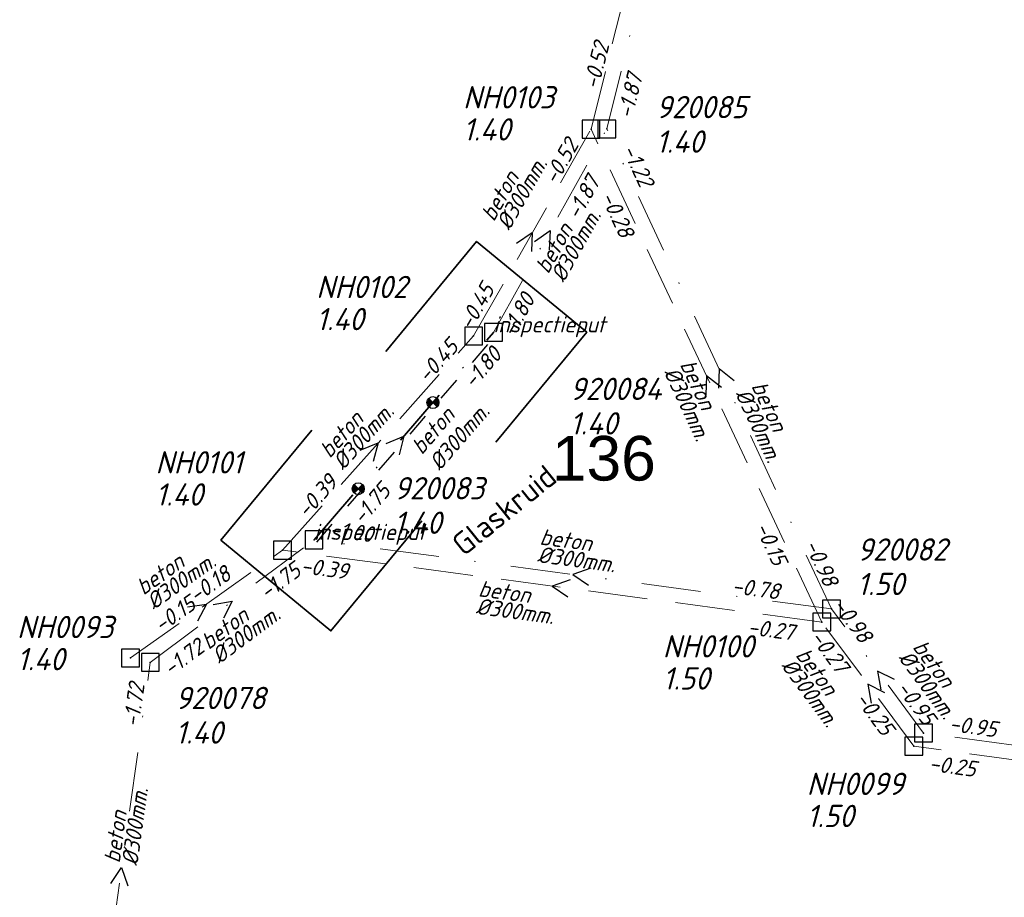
# Model space of a CAD drawing. Header units: metres. Extents: x 152202 to 157341, y 461610 to 468701.
# Tile 210 of 238: x 154554 to 154636, y 468042 to 468116. Entities that reach past the tile are written whole.
import ezdxf
from ezdxf.enums import TextEntityAlignment as Align

# ---------------------------------------------------------------- set-up
doc = ezdxf.new("R2010")
doc.units = ezdxf.units.M
doc.header["$PDMODE"] = 64
doc.header["$PDSIZE"] = 1.5
for name, pattern in [('HIDDEN', [4, 2, -2]), ('RI-HWA', [7.4, 5, -2.4]), ('RI-VWA', [11, 5, -3, 0, -3])]:
    doc.linetypes.add(name, pattern=pattern)
doc.layers.get('0').update_dxf_attribs({"linetype": 'CONTINUOUS'})
doc.layers.get('DEFPOINTS').update_dxf_attribs({"linetype": 'CONTINUOUS'})
for name, color, linetype, lineweight in [('B-OI-RI-HWA-BOB-T18', 150, 'CONTINUOUS', 18), ('B-OI-RI-HWA-MATERIAAL-T18', 150, 'CONTINUOUS', 18), ('B-OI-RI-HWA-PUTDEKSELHOOGTE-T25', 150, 'CONTINUOUS', 25), ('B-OI-RI-HWA-PUTNUMMER-T25', 150, 'CONTINUOUS', 25), ('B-OI-RI-HWA_DIAMETER-T18', 150, 'CONTINUOUS', 18), ('B-OI-RI-HWA_RIOOLPUT-S', 150, 'CONTINUOUS', 25), ('B-OI-RI-HWA_TRANSPORTLEIDING-G', 150, 'RI-HWA', 18), ('B-OI-RI-STROOMRICHTING-S', 252, 'CONTINUOUS', 25), ('B-OI-RI-VWA-BOB-T18', 34, 'CONTINUOUS', 18), ('B-OI-RI-VWA-DIAMETER-T18', 34, 'CONTINUOUS', 18), ('B-OI-RI-VWA-MATERIAAL-T18', 34, 'CONTINUOUS', 18), ('B-OI-RI-VWA_PUTDEKSELHOOGTE-T25', 34, 'CONTINUOUS', 25), ('B-OI-RI-VWA_PUTNUMMER-T25', 34, 'CONTINUOUS', 25), ('B-OI-RI-VWA_RIOOLPUT-S', 34, 'CONTINUOUS', 25), ('B-OI-RI-VWA_TRANSPORTLEIDING-G', 34, 'RI-VWA', 18), ('B-RO-OG-TOPOGRAFIE-T18', 2, 'CONTINUOUS', 18), ('N-OI-RI-STROOMRICHTING-S', 252, 'CONTINUOUS', 25), ('N-OI-RI-T50', 130, 'CONTINUOUS', 50), ('N-OI-RI-TRANSPORTLEIDING-GEEN VERIFICATIE-G', 161, 'HIDDEN', 30), ('N-OI-RI-VRIJVERVAL_HULPSTUK-S', 210, 'CONTINUOUS', 25), ('N-OI-RI-VWA-BOB-T18', 36, 'CONTINUOUS', 18), ('N-OI-RI-VWA-DIAMETER-T18', 36, 'CONTINUOUS', 18), ('N-OI-RI-VWA-MATERIAAL-T18', 36, 'CONTINUOUS', 18), ('N-OI-RI-VWA_PUTDEKSELHOOGTE-T25', 36, 'CONTINUOUS', 25), ('N-OI-RI-VWA_PUTNUMMER-T25', 36, 'CONTINUOUS', 25), ('N-OI-RI-VWA_RIOOLPUT-S', 36, 'CONTINUOUS', 25), ('N-OI-RI-VWA_TRANSPORTLEIDING-G', 36, 'RI-VWA', 35), ('N-RO-KG-GRENS_WERK-G', 7, 'XX-WERKGRENS', 35)]:
    doc.layers.add(name, color=color, linetype=linetype, lineweight=lineweight)
doc.styles.add('ARIAL', font='arial.ttf')
doc.styles.add('NLCS-ISO-M200-T18', font='NLCS-ISO.ttf', dxfattribs={"height": 360})
doc.styles.add('NLCS-ISO-M750-T18_CURSIEF', font='NLCS-ISO.ttf', dxfattribs={"oblique": 15, "height": 1.35})
doc.styles.add('NLCS-ISO-M750-T25_CURSIEF', font='NLCS-ISO.ttf', dxfattribs={"oblique": 15, "height": 1.875})
doc.linetypes.add('XX-WERKGRENS', pattern='A,0,[137,NLCS.SHX,S=0.1,R=0,X=-1.1,Y=-1.35],-6', length=6)

# ---------------------------------------------------------------- blocks, each defined once
blk = doc.blocks.new('ACMAP_ANN_TEMPLATE_vwa-diam')
at = {"style": 'NLCS-ISO-M750-T18_CURSIEF', "oblique": 15}
blk.add_attdef('vwa-diam', (0.3, -1.3), '', height=1.35, dxfattribs=at)
blk = doc.blocks.new('ACMAP_ANN_TEMPLATE_vwa-materiaal')
at = {"style": 'NLCS-ISO-M750-T18_CURSIEF', "oblique": 15}
blk.add_attdef('vwa-mat', (0.3, 0.2), '', height=1.35, dxfattribs=at)
blk = doc.blocks.new('ACMAP_ANN_TEMPLATE_vwa-nap-l')
at = {"style": 'NLCS-ISO-M750-T18_CURSIEF', "oblique": 15}
blk.add_attdef('vwa-nap-l', (3.3, 0.2), '', height=1.35, dxfattribs=at)
blk = doc.blocks.new('ACMAP_ANN_TEMPLATE_vwa-nap-r')
at = {"style": 'NLCS-ISO-M750-T18_CURSIEF', "oblique": 15}
blk.add_attdef('vwa-nap-r', (-5.6, 0.2), '', height=1.35, dxfattribs=at)
blk = doc.blocks.new('ACMAP_ANN_TEMPLATE_type knoop')
at = {"layer": 'DEFPOINTS', "style": 'NLCS-ISO-M750-T18_CURSIEF', "oblique": 15}
blk.add_attdef('type_knoop', (0, 0), '', height=1.35, dxfattribs=at)
blk = doc.blocks.new('ACMAP_ANN_TEMPLATE_vwa-puth')
at = {"style": 'NLCS-ISO-M750-T25_CURSIEF', "oblique": 15}
blk.add_attdef('vwa-puth', (-3, 5), '', height=1.875, dxfattribs=at)
blk = doc.blocks.new('ACMAP_ANN_TEMPLATE_vwa-putnr')
at = {"style": 'NLCS-ISO-M750-T25_CURSIEF', "oblique": 15}
blk.add_attdef('vaw-putnr', (-3, 7.9), '', height=1.875, dxfattribs=at)
blk = doc.blocks.new('ACMAP_ANN_TEMPLATE_hwa-diam')
at = {"style": 'NLCS-ISO-M750-T18_CURSIEF', "oblique": 15}
blk.add_attdef('hwa-diam', (-3.7, -1.3), '', height=1.35, dxfattribs=at)
blk = doc.blocks.new('ACMAP_ANN_TEMPLATE_hwa-materiaal')
at = {"style": 'NLCS-ISO-M750-T18_CURSIEF', "oblique": 15}
blk.add_attdef('hwa-mat', (-3.7, 0.2), '', height=1.35, dxfattribs=at)
blk = doc.blocks.new('ACMAP_ANN_TEMPLATE_hwa-nap-l')
at = {"style": 'NLCS-ISO-M750-T18_CURSIEF', "oblique": 15}
blk.add_attdef('hwa-nap-l', (3.3, 0.2), '', height=1.35, dxfattribs=at)
blk = doc.blocks.new('ACMAP_ANN_TEMPLATE_hwa-nap-r')
at = {"style": 'NLCS-ISO-M750-T18_CURSIEF', "oblique": 15}
blk.add_attdef('hwa-nap-r', (-5.6, 0.2), '', height=1.35, dxfattribs=at)
blk = doc.blocks.new('ACMAP_ANN_TEMPLATE_hwa-puth')
at = {"color": 0, "linetype": 'ByBlock', "style": 'NLCS-ISO-M750-T25_CURSIEF', "oblique": 15}
blk.add_attdef('hwa-puth', (-9, -6.8), '', height=1.875, dxfattribs=at)
blk = doc.blocks.new('ACMAP_ANN_TEMPLATE_hwa-putnr')
at = {"color": 0, "linetype": 'ByBlock', "style": 'NLCS-ISO-M750-T25_CURSIEF', "oblique": 15}
blk.add_attdef('hwa-putnr', (-9, -4.1), '', height=1.875, dxfattribs=at)
blk = doc.blocks.new('SRI-HULP')
h = blk.add_hatch(color=256)
h.dxf.hatch_style = 1
h.paths.add_polyline_path([(-0.71, 0.71, 0.198912), (-1, 0, 0.198912), (-0.71, -0.71), (0, 0)])
h = blk.add_hatch(color=256)
h.dxf.hatch_style = 1
h.paths.add_polyline_path([(1, 0, 0.198912), (0.71, 0.71), (0, 0), (0.71, -0.71, 0.198912)])
for p, q in [((-0.71, 0.71), (0.71, -0.71)), ((-0.71, -0.71), (0.71, 0.71))]:
    blk.add_line(p, q)
blk.add_circle((0, 0), 1)

msp = doc.modelspace()

# ---------------------------------------------------------------- linework, layer by layer
at = {"layer": 'B-OI-RI-HWA_RIOOLPUT-S', "transparency": 33554623}
for p in [(154601.67, 468106.68), (154591.8, 468089.29), (154575.73, 468071.28), (154621.07, 468065.23), (154562.95, 468062.21), (154628.81, 468054.79)]:
    msp.add_point(p, dxfattribs=at)
at = {"layer": 'B-OI-RI-HWA_TRANSPORTLEIDING-G', "transparency": 33554623}
for p, q in [((154601.67, 468106.68), (154611.36, 468145.6)), ((154591.8, 468089.29), (154601.67, 468106.68)), ((154621.07, 468065.23), (154601.67, 468106.68)), ((154575.73, 468071.28), (154591.8, 468089.29)), ((154562.95, 468062.21), (154575.73, 468071.28)), ((154621.07, 468065.23), (154575.73, 468071.28)), ((154628.81, 468054.79), (154621.07, 468065.23)), ((154682.44, 468047.56), (154628.81, 468054.79))]:
    msp.add_line(p, q, dxfattribs=at)
at = {"layer": 'B-OI-RI-STROOMRICHTING-S', "transparency": 33554623}
for points in [[(154596.91, 468097.24), (154598.23, 468098.15), (154598.16, 468096.54)], [(154595.4, 468097.09), (154596.73, 468097.98), (154596.65, 468096.38)], [(154613.71, 468085.52), (154612.45, 468086.52), (154612.4, 468084.91)], [(154612.63, 468084.96), (154611.37, 468085.95), (154611.33, 468084.35)], [(154582.27, 468079.69), (154583.77, 468080.29), (154583.34, 468078.73)], [(154601.66, 468069.76), (154600.14, 468069.23), (154601.47, 468068.33)], [(154599.92, 468068.78), (154598.4, 468068.26), (154599.73, 468067.35)], [(154567.75, 468066.5), (154569.34, 468066.74), (154568.58, 468065.32)], [(154569.91, 468066.7), (154571.49, 468066.99), (154570.77, 468065.55)], [(154627.19, 468060.39), (154625.76, 468061.11), (154626.03, 468059.53)], [(154626.38, 468059.28), (154624.94, 468060.01), (154625.22, 468058.42)], [(154561.28, 468043.26), (154562.2, 468044.59), (154562.71, 468043.06)]]:
    msp.add_lwpolyline(points, dxfattribs=at)
at = {"layer": 'B-OI-RI-VWA_RIOOLPUT-S', "transparency": 33554623}
for p in [(154603, 468106.7), (154593.47, 468089.59), (154578.38, 468072.14), (154621.89, 468066.33), (154564.61, 468061.84), (154629.62, 468055.9)]:
    msp.add_point(p, dxfattribs=at)
at = {"layer": 'B-OI-RI-VWA_TRANSPORTLEIDING-G', "transparency": 33554623}
for p, q in [((154603, 468106.7), (154612.58, 468145.65)), ((154593.47, 468089.59), (154603, 468106.7)), ((154621.89, 468066.33), (154603, 468106.7)), ((154564.61, 468061.84), (154578.38, 468072.14)), ((154621.89, 468066.33), (154578.38, 468072.14)), ((154629.62, 468055.9), (154621.89, 468066.33)), ((154559.78, 468027.33), (154564.61, 468061.84)), ((154681.23, 468048.94), (154629.62, 468055.9))]:
    msp.add_line(p, q, dxfattribs=at)
at = {"layer": 'N-OI-RI-STROOMRICHTING-S'}
msp.add_lwpolyline([(154584.44, 468080.25), (154585.92, 468080.86), (154585.53, 468079.3)], dxfattribs=at)
msp.add_lwpolyline([(154584.44, 468080.25), (154585.92, 468080.86), (154585.53, 468079.3)], dxfattribs=at)
at = {"layer": 'N-OI-RI-TRANSPORTLEIDING-GEEN VERIFICATIE-G'}
msp.add_line((154578.607, 468071.944), (154593.697, 468089.394), dxfattribs=at)
at = {"layer": 'N-OI-RI-VWA_RIOOLPUT-S'}
for p in [(154593.47, 468089.59), (154578.38, 468072.14)]:
    msp.add_point(p, dxfattribs=at)
at = {"layer": 'N-OI-RI-VWA_TRANSPORTLEIDING-G'}
msp.add_line((154578.38, 468072.14), (154593.47, 468089.59), dxfattribs=at)
at = {"layer": 'N-RO-KG-GRENS_WERK-G', "ltscale": 0.5, "flags": 128}
for points in [[(154593.661, 468080.35), (154601.303, 468089.602), (154592.052, 468097.244), (154584.409, 468087.992)], [(154578.189, 468081.38), (154570.547, 468072.128), (154579.798, 468064.486), (154587.441, 468073.738)]]:
    msp.add_lwpolyline(points, dxfattribs=at)

# ---------------------------------------------------------------- block references
at = {"layer": 'B-OI-RI-HWA-BOB-T18', "transparency": 33554623}
ref = msp.add_blockref('ACMAP_ANN_TEMPLATE_hwa-nap-l', (154601.67, 468106.68), dxfattribs=dict(at, rotation=76.01919174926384))
ref.add_attrib('hwa-nap-l', '-0.52', (154602.273, 468109.931), dxfattribs={"layer": '0', "color": 0, "linetype": 'ByBlock', "height": 1.35, "rotation": 76.01919, "style": 'NLCS-ISO-M750-T18_CURSIEF', "oblique": 15})
ref = msp.add_blockref('ACMAP_ANN_TEMPLATE_hwa-nap-r', (154601.67, 468106.68), dxfattribs=dict(at, rotation=60.42216131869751))
ref.add_attrib('hwa-nap-r', '-0.52', (154598.732, 468101.908), dxfattribs={"layer": '0', "color": 0, "linetype": 'ByBlock', "height": 1.35, "rotation": 60.42216, "style": 'NLCS-ISO-M750-T18_CURSIEF', "oblique": 15})
ref = msp.add_blockref('ACMAP_ANN_TEMPLATE_hwa-nap-r', (154604.627, 468095.886), dxfattribs=dict(at, rotation=295.0811815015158))
ref.add_attrib('hwa-nap-r', '-0.28', (154602.434, 468101.042), dxfattribs={"layer": '0', "color": 0, "linetype": 'ByBlock', "height": 1.35, "rotation": 295.08118, "style": 'NLCS-ISO-M750-T18_CURSIEF', "oblique": 15})
ref = msp.add_blockref('ACMAP_ANN_TEMPLATE_hwa-nap-l', (154590.153, 468086.71), dxfattribs=dict(at, rotation=60.42216131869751))
ref.add_attrib('hwa-nap-l', '-0.45', (154591.608, 468089.678), dxfattribs={"layer": '0', "color": 0, "linetype": 'ByBlock', "height": 1.35, "rotation": 60.42216, "style": 'NLCS-ISO-M750-T18_CURSIEF', "oblique": 15})
ref = msp.add_blockref('ACMAP_ANN_TEMPLATE_hwa-nap-r', (154591.8, 468089.29), dxfattribs=dict(at, rotation=48.25803939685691))
ref.add_attrib('hwa-nap-r', '-0.45', (154587.922, 468085.245), dxfattribs={"layer": '0', "color": 0, "linetype": 'ByBlock', "height": 1.35, "rotation": 48.25804, "style": 'NLCS-ISO-M750-T18_CURSIEF', "oblique": 15})
ref = msp.add_blockref('ACMAP_ANN_TEMPLATE_hwa-nap-l', (154575.73, 468071.28), dxfattribs=dict(at, rotation=48.25803939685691))
ref.add_attrib('hwa-nap-l', '-0.39', (154577.778, 468073.875), dxfattribs={"layer": '0', "color": 0, "linetype": 'ByBlock', "height": 1.35, "rotation": 48.25804, "style": 'NLCS-ISO-M750-T18_CURSIEF', "oblique": 15})
ref = msp.add_blockref('ACMAP_ANN_TEMPLATE_hwa-nap-l', (154613.844, 468076.136), dxfattribs=dict(at, rotation=295.0811815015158))
ref.add_attrib('hwa-nap-l', '-0.15', (154615.424, 468073.232), dxfattribs={"layer": '0', "color": 0, "linetype": 'ByBlock', "height": 1.35, "rotation": 295.08118, "style": 'NLCS-ISO-M750-T18_CURSIEF', "oblique": 15})
ref = msp.add_blockref('ACMAP_ANN_TEMPLATE_hwa-nap-r', (154573.145, 468069.841), dxfattribs=dict(at, rotation=35.36342367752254))
ref.add_attrib('hwa-nap-r', '-0.18', (154568.463, 468066.763), dxfattribs={"layer": '0', "color": 0, "linetype": 'ByBlock', "height": 1.35, "rotation": 35.36342, "style": 'NLCS-ISO-M750-T18_CURSIEF', "oblique": 15})
ref = msp.add_blockref('ACMAP_ANN_TEMPLATE_hwa-nap-r', (154582.719, 468068.406), dxfattribs=dict(at, rotation=352.3995624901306))
ref.add_attrib('hwa-nap-r', '-0.39', (154577.195, 468069.345), dxfattribs={"layer": '0', "color": 0, "linetype": 'ByBlock', "height": 1.35, "rotation": 352.39956, "style": 'NLCS-ISO-M750-T18_CURSIEF', "oblique": 15})
ref = msp.add_blockref('ACMAP_ANN_TEMPLATE_hwa-nap-l', (154562.95, 468062.21), dxfattribs=dict(at, rotation=35.36342367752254))
ref.add_attrib('hwa-nap-l', '-0.15', (154565.525, 468064.283), dxfattribs={"layer": '0', "color": 0, "linetype": 'ByBlock', "height": 1.35, "rotation": 35.36342, "style": 'NLCS-ISO-M750-T18_CURSIEF', "oblique": 15})
ref = msp.add_blockref('ACMAP_ANN_TEMPLATE_hwa-nap-l', (154611.481, 468064.431), dxfattribs=dict(at, rotation=352.3995624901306))
ref.add_attrib('hwa-nap-l', '-0.27', (154614.778, 468064.193), dxfattribs={"layer": '0', "color": 0, "linetype": 'ByBlock', "height": 1.35, "rotation": 352.39956, "style": 'NLCS-ISO-M750-T18_CURSIEF', "oblique": 15})
ref = msp.add_blockref('ACMAP_ANN_TEMPLATE_hwa-nap-r', (154623.2, 468059.322), dxfattribs=dict(at, rotation=306.5524727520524))
ref.add_attrib('hwa-nap-r', '-0.27', (154620.025, 468063.94), dxfattribs={"layer": '0', "color": 0, "linetype": 'ByBlock', "height": 1.35, "rotation": 306.55247, "style": 'NLCS-ISO-M750-T18_CURSIEF', "oblique": 15})
ref = msp.add_blockref('ACMAP_ANN_TEMPLATE_hwa-nap-l', (154621.688, 468061.268), dxfattribs=dict(at, rotation=306.5524727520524))
ref.add_attrib('hwa-nap-l', '-0.25', (154623.814, 468058.736), dxfattribs={"layer": '0', "color": 0, "linetype": 'ByBlock', "height": 1.35, "rotation": 306.55247, "style": 'NLCS-ISO-M750-T18_CURSIEF', "oblique": 15})
ref = msp.add_blockref('ACMAP_ANN_TEMPLATE_hwa-nap-r', (154635.542, 468051.779), dxfattribs=dict(at, rotation=352.3220972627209))
ref.add_attrib('hwa-nap-r', '-0.25', (154630.019, 468052.726), dxfattribs={"layer": '0', "color": 0, "linetype": 'ByBlock', "height": 1.35, "rotation": 352.3221, "style": 'NLCS-ISO-M750-T18_CURSIEF', "oblique": 15})
at = {"layer": 'B-OI-RI-HWA-MATERIAAL-T18', "transparency": 33554623}
ref = msp.add_blockref('ACMAP_ANN_TEMPLATE_hwa-materiaal', (154595.498, 468101.952), dxfattribs=dict(at, rotation=60.42216131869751))
ref.add_attrib('hwa-mat', 'beton', (154593.498, 468098.833), dxfattribs={"layer": '0', "color": 0, "linetype": 'ByBlock', "height": 1.35, "rotation": 60.42216, "style": 'NLCS-ISO-M750-T18_CURSIEF', "oblique": 15})
ref = msp.add_blockref('ACMAP_ANN_TEMPLATE_hwa-materiaal', (154610.503, 468083.47), dxfattribs=dict(at, rotation=295.0811815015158))
ref.add_attrib('hwa-mat', 'beton', (154609.116, 468086.906), dxfattribs={"layer": '0', "color": 0, "linetype": 'ByBlock', "height": 1.35, "rotation": 295.08118, "style": 'NLCS-ISO-M750-T18_CURSIEF', "oblique": 15})
ref = msp.add_blockref('ACMAP_ANN_TEMPLATE_hwa-materiaal', (154582.317, 468081.561), dxfattribs=dict(at, rotation=48.25803939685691))
ref.add_attrib('hwa-mat', 'beton', (154579.704, 468078.934), dxfattribs={"layer": '0', "color": 0, "linetype": 'ByBlock', "height": 1.35, "rotation": 48.25804, "style": 'NLCS-ISO-M750-T18_CURSIEF', "oblique": 15})
ref = msp.add_blockref('ACMAP_ANN_TEMPLATE_hwa-materiaal', (154567.162, 468069.42), dxfattribs=dict(at, rotation=35.36342367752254))
ref.add_attrib('hwa-mat', 'beton', (154564.029, 468067.441), dxfattribs={"layer": '0', "color": 0, "linetype": 'ByBlock', "height": 1.35, "rotation": 35.36342, "style": 'NLCS-ISO-M750-T18_CURSIEF', "oblique": 15})
ref = msp.add_blockref('ACMAP_ANN_TEMPLATE_hwa-materiaal', (154595.784, 468066.716), dxfattribs=dict(at, rotation=352.3995624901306))
ref.add_attrib('hwa-mat', 'beton', (154592.143, 468067.403), dxfattribs={"layer": '0', "color": 0, "linetype": 'ByBlock', "height": 1.35, "rotation": 352.39956, "style": 'NLCS-ISO-M750-T18_CURSIEF', "oblique": 15})
ref = msp.add_blockref('ACMAP_ANN_TEMPLATE_hwa-materiaal', (154620.853, 468059.351), dxfattribs=dict(at, rotation=306.5524727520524))
ref.add_attrib('hwa-mat', 'beton', (154618.811, 468062.443), dxfattribs={"layer": '0', "color": 0, "linetype": 'ByBlock', "height": 1.35, "rotation": 306.55247, "style": 'NLCS-ISO-M750-T18_CURSIEF', "oblique": 15})
at = {"layer": 'B-OI-RI-HWA-PUTDEKSELHOOGTE-T25', "transparency": 33554623}
for p, values in [((154599.909, 468112.523), {'hwa-puth': '1.40'}), ((154587.562, 468096.572), {'hwa-puth': '1.40'}), ((154574.046, 468081.825), {'hwa-puth': '1.40'}), ((154562.404, 468067.979), {'hwa-puth': '1.40'}), ((154616.7, 468066.353), {'hwa-puth': '1.50'}), ((154628.81, 468054.79), {'hwa-puth': '1.50'})]:
    msp.add_blockref('ACMAP_ANN_TEMPLATE_hwa-puth', p, dxfattribs=at).add_auto_attribs(values)
at = {"layer": 'B-OI-RI-HWA-PUTNUMMER-T25', "transparency": 33554623}
for p, values in [((154599.909, 468112.523), {'hwa-putnr': 'NH0103'}), ((154587.562, 468096.572), {'hwa-putnr': 'NH0102'}), ((154574.046, 468081.825), {'hwa-putnr': 'NH0101'}), ((154562.404, 468067.979), {'hwa-putnr': 'NH0093'}), ((154616.7, 468066.353), {'hwa-putnr': 'NH0100'}), ((154628.81, 468054.79), {'hwa-putnr': 'NH0099'})]:
    msp.add_blockref('ACMAP_ANN_TEMPLATE_hwa-putnr', p, dxfattribs=at).add_auto_attribs(values)
at = {"layer": 'B-OI-RI-HWA_DIAMETER-T18', "transparency": 33554623}
ref = msp.add_blockref('ACMAP_ANN_TEMPLATE_hwa-diam', (154595.498, 468101.952), dxfattribs=dict(at, rotation=60.42216131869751))
ref.add_attrib('hwa-diam', '%%c300mm.', (154594.802, 468098.093), dxfattribs={"layer": '0', "color": 0, "linetype": 'ByBlock', "height": 1.35, "rotation": 60.42216, "style": 'NLCS-ISO-M750-T18_CURSIEF', "oblique": 15})
ref = msp.add_blockref('ACMAP_ANN_TEMPLATE_hwa-diam', (154610.503, 468083.47), dxfattribs=dict(at, rotation=295.0811815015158))
ref.add_attrib('hwa-diam', '%%c300mm.', (154607.757, 468086.27), dxfattribs={"layer": '0', "color": 0, "linetype": 'ByBlock', "height": 1.35, "rotation": 295.08118, "style": 'NLCS-ISO-M750-T18_CURSIEF', "oblique": 15})
ref = msp.add_blockref('ACMAP_ANN_TEMPLATE_hwa-diam', (154582.317, 468081.561), dxfattribs=dict(at, rotation=48.25803939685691))
ref.add_attrib('hwa-diam', '%%c300mm.', (154580.823, 468077.935), dxfattribs={"layer": '0', "color": 0, "linetype": 'ByBlock', "height": 1.35, "rotation": 48.25804, "style": 'NLCS-ISO-M750-T18_CURSIEF', "oblique": 15})
ref = msp.add_blockref('ACMAP_ANN_TEMPLATE_hwa-diam', (154567.162, 468069.42), dxfattribs=dict(at, rotation=35.36342367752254))
ref.add_attrib('hwa-diam', '%%c300mm.', (154564.897, 468066.218), dxfattribs={"layer": '0', "color": 0, "linetype": 'ByBlock', "height": 1.35, "rotation": 35.36342, "style": 'NLCS-ISO-M750-T18_CURSIEF', "oblique": 15})
ref = msp.add_blockref('ACMAP_ANN_TEMPLATE_hwa-diam', (154595.784, 468066.716), dxfattribs=dict(at, rotation=352.3995624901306))
ref.add_attrib('hwa-diam', '%%c300mm.', (154591.945, 468065.917), dxfattribs={"layer": '0', "color": 0, "linetype": 'ByBlock', "height": 1.35, "rotation": 352.39956, "style": 'NLCS-ISO-M750-T18_CURSIEF', "oblique": 15})
ref = msp.add_blockref('ACMAP_ANN_TEMPLATE_hwa-diam', (154620.853, 468059.351), dxfattribs=dict(at, rotation=306.5524727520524))
ref.add_attrib('hwa-diam', '%%c300mm.', (154617.606, 468061.549), dxfattribs={"layer": '0', "color": 0, "linetype": 'ByBlock', "height": 1.35, "rotation": 306.55247, "style": 'NLCS-ISO-M750-T18_CURSIEF', "oblique": 15})
at = {"layer": 'B-OI-RI-VWA-BOB-T18', "transparency": 33554623}
ref = msp.add_blockref('ACMAP_ANN_TEMPLATE_vwa-nap-l', (154604.533, 468104.22), dxfattribs=dict(at, rotation=76.1820185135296))
ref.add_attrib('vwa-nap-l', '-1.87', (154605.127, 468107.472), dxfattribs={"layer": '0', "color": 0, "linetype": 'ByBlock', "height": 1.35, "rotation": 76.18202, "style": 'NLCS-ISO-M750-T18_CURSIEF', "oblique": 15})
ref = msp.add_blockref('ACMAP_ANN_TEMPLATE_vwa-nap-r', (154606.432, 468099.844), dxfattribs=dict(at, rotation=295.0759148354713))
ref.add_attrib('vwa-nap-r', '-1.22', (154604.239, 468105.001), dxfattribs={"layer": '0', "color": 0, "linetype": 'ByBlock', "height": 1.35, "rotation": 295.07591, "style": 'NLCS-ISO-M750-T18_CURSIEF', "oblique": 15})
ref = msp.add_blockref('ACMAP_ANN_TEMPLATE_vwa-nap-r', (154603.546, 468103.748), dxfattribs=dict(at, rotation=60.88288317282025))
ref.add_attrib('vwa-nap-r', '-1.87', (154600.646, 468098.953), dxfattribs={"layer": '0', "color": 0, "linetype": 'ByBlock', "height": 1.35, "rotation": 60.88288, "style": 'NLCS-ISO-M750-T18_CURSIEF', "oblique": 15})
ref = msp.add_blockref('ACMAP_ANN_TEMPLATE_vwa-nap-l', (154593.746, 468086.109), dxfattribs=dict(at, rotation=60.88288317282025))
ref.add_attrib('vwa-nap-l', '-1.80', (154595.178, 468089.089), dxfattribs={"layer": '0', "color": 0, "linetype": 'ByBlock', "height": 1.35, "rotation": 60.88288, "style": 'NLCS-ISO-M750-T18_CURSIEF', "oblique": 15})
ref = msp.add_blockref('ACMAP_ANN_TEMPLATE_vwa-nap-r', (154585.141, 468071.473), dxfattribs=dict(at, rotation=352.3941436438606))
ref.add_attrib('vwa-nap-r', '-1.00', (154579.616, 468072.412), dxfattribs={"layer": '0', "color": 0, "linetype": 'ByBlock', "height": 1.35, "rotation": 352.39414, "style": 'NLCS-ISO-M750-T18_CURSIEF', "oblique": 15})
ref = msp.add_blockref('ACMAP_ANN_TEMPLATE_vwa-nap-l', (154617.997, 468074.686), dxfattribs=dict(at, rotation=295.0759148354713))
ref.add_attrib('vwa-nap-l', '-0.98', (154619.577, 468071.781), dxfattribs={"layer": '0', "color": 0, "linetype": 'ByBlock', "height": 1.35, "rotation": 295.07591, "style": 'NLCS-ISO-M750-T18_CURSIEF', "oblique": 15})
ref = msp.add_blockref('ACMAP_ANN_TEMPLATE_vwa-nap-r', (154579.012, 468070.214), dxfattribs=dict(at, rotation=36.79659533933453))
ref.add_attrib('vwa-nap-r', '-1.75', (154574.408, 468067.02), dxfattribs={"layer": '0', "color": 0, "linetype": 'ByBlock', "height": 1.35, "rotation": 36.7966, "style": 'NLCS-ISO-M750-T18_CURSIEF', "oblique": 15})
ref = msp.add_blockref('ACMAP_ANN_TEMPLATE_vwa-nap-l', (154610.161, 468067.888), dxfattribs=dict(at, rotation=352.3941436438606))
ref.add_attrib('vwa-nap-l', '-0.78', (154613.458, 468067.649), dxfattribs={"layer": '0', "color": 0, "linetype": 'ByBlock', "height": 1.35, "rotation": 352.39414, "style": 'NLCS-ISO-M750-T18_CURSIEF', "oblique": 15})
ref = msp.add_blockref('ACMAP_ANN_TEMPLATE_vwa-nap-r', (154625.089, 468061.988), dxfattribs=dict(at, rotation=306.543303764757))
ref.add_attrib('vwa-nap-r', '-0.98', (154621.916, 468066.606), dxfattribs={"layer": '0', "color": 0, "linetype": 'ByBlock', "height": 1.35, "rotation": 306.5433, "style": 'NLCS-ISO-M750-T18_CURSIEF', "oblique": 15})
ref = msp.add_blockref('ACMAP_ANN_TEMPLATE_vwa-nap-l', (154563.805, 468058.479), dxfattribs=dict(at, rotation=36.79659533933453))
ref.add_attrib('vwa-nap-l', '-1.72', (154566.328, 468060.615), dxfattribs={"layer": '0', "color": 0, "linetype": 'ByBlock', "height": 1.35, "rotation": 36.7966, "style": 'NLCS-ISO-M750-T18_CURSIEF', "oblique": 15})
ref = msp.add_blockref('ACMAP_ANN_TEMPLATE_vwa-nap-r', (154564.61, 468061.84), dxfattribs=dict(at, rotation=82.03266930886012))
ref.add_attrib('vwa-nap-r', '-1.72', (154563.636, 468056.322), dxfattribs={"layer": '0', "color": 0, "linetype": 'ByBlock', "height": 1.35, "rotation": 82.03267, "style": 'NLCS-ISO-M750-T18_CURSIEF', "oblique": 15})
ref = msp.add_blockref('ACMAP_ANN_TEMPLATE_vwa-nap-l', (154625.156, 468062.203), dxfattribs=dict(at, rotation=306.543303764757))
ref.add_attrib('vwa-nap-l', '-0.95', (154627.282, 468059.671), dxfattribs={"layer": '0', "color": 0, "linetype": 'ByBlock', "height": 1.35, "rotation": 306.5433, "style": 'NLCS-ISO-M750-T18_CURSIEF', "oblique": 15})
ref = msp.add_blockref('ACMAP_ANN_TEMPLATE_vwa-nap-r', (154637.238, 468055.121), dxfattribs=dict(at, rotation=352.3195660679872))
ref.add_attrib('vwa-nap-r', '-0.95', (154631.715, 468056.068), dxfattribs={"layer": '0', "color": 0, "linetype": 'ByBlock', "height": 1.35, "rotation": 352.31957, "style": 'NLCS-ISO-M750-T18_CURSIEF', "oblique": 15})
at = {"layer": 'B-OI-RI-VWA-DIAMETER-T18', "transparency": 33554623}
ref = msp.add_blockref('ACMAP_ANN_TEMPLATE_vwa-diam', (154598.091, 468094.08), dxfattribs=dict(at, rotation=60.88288317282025))
ref.add_attrib('vwa-diam', '%%c300mm.', (154599.373, 468093.709), dxfattribs={"layer": '0', "color": 0, "linetype": 'ByBlock', "height": 1.35, "rotation": 60.88288, "style": 'NLCS-ISO-M750-T18_CURSIEF', "oblique": 15})
ref = msp.add_blockref('ACMAP_ANN_TEMPLATE_vwa-diam', (154614.814, 468085.275), dxfattribs=dict(at, rotation=295.0759148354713))
ref.add_attrib('vwa-diam', '%%c300mm.', (154613.764, 468084.453), dxfattribs={"layer": '0', "color": 0, "linetype": 'ByBlock', "height": 1.35, "rotation": 295.07591, "style": 'NLCS-ISO-M750-T18_CURSIEF', "oblique": 15})
ref = msp.add_blockref('ACMAP_ANN_TEMPLATE_vwa-diam', (154596.982, 468071.598), dxfattribs=dict(at, rotation=352.3941436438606))
ref.add_attrib('vwa-diam', '%%c300mm.', (154597.107, 468070.269), dxfattribs={"layer": '0', "color": 0, "linetype": 'ByBlock', "height": 1.35, "rotation": 352.39414, "style": 'NLCS-ISO-M750-T18_CURSIEF', "oblique": 15})
ref = msp.add_blockref('ACMAP_ANN_TEMPLATE_vwa-diam', (154569.394, 468062.518), dxfattribs=dict(at, rotation=36.79659533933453))
ref.add_attrib('vwa-diam', '%%c300mm.', (154570.413, 468061.657), dxfattribs={"layer": '0', "color": 0, "linetype": 'ByBlock', "height": 1.35, "rotation": 36.7966, "style": 'NLCS-ISO-M750-T18_CURSIEF', "oblique": 15})
ref = msp.add_blockref('ACMAP_ANN_TEMPLATE_vwa-diam', (154628.317, 468063.236), dxfattribs=dict(at, rotation=306.543303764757))
ref.add_attrib('vwa-diam', '%%c300mm.', (154627.451, 468062.22), dxfattribs={"layer": '0', "color": 0, "linetype": 'ByBlock', "height": 1.35, "rotation": 306.5433, "style": 'NLCS-ISO-M750-T18_CURSIEF', "oblique": 15})
ref = msp.add_blockref('ACMAP_ANN_TEMPLATE_vwa-diam', (154562.195, 468044.585), dxfattribs=dict(at, rotation=82.03266930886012))
ref.add_attrib('vwa-diam', '%%c300mm.', (154563.524, 468044.702), dxfattribs={"layer": '0', "color": 0, "linetype": 'ByBlock', "height": 1.35, "rotation": 82.03267, "style": 'NLCS-ISO-M750-T18_CURSIEF', "oblique": 15})
at = {"layer": 'B-OI-RI-VWA-MATERIAAL-T18', "transparency": 33554623}
ref = msp.add_blockref('ACMAP_ANN_TEMPLATE_vwa-materiaal', (154598.091, 468094.08), dxfattribs=dict(at, rotation=60.88288317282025))
ref.add_attrib('vwa-mat', 'beton', (154598.062, 468094.439), dxfattribs={"layer": '0', "color": 0, "linetype": 'ByBlock', "height": 1.35, "rotation": 60.88288, "style": 'NLCS-ISO-M750-T18_CURSIEF', "oblique": 15})
ref = msp.add_blockref('ACMAP_ANN_TEMPLATE_vwa-materiaal', (154614.814, 468085.275), dxfattribs=dict(at, rotation=295.0759148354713))
ref.add_attrib('vwa-mat', 'beton', (154615.122, 468085.088), dxfattribs={"layer": '0', "color": 0, "linetype": 'ByBlock', "height": 1.35, "rotation": 295.07591, "style": 'NLCS-ISO-M750-T18_CURSIEF', "oblique": 15})
ref = msp.add_blockref('ACMAP_ANN_TEMPLATE_vwa-materiaal', (154596.982, 468071.598), dxfattribs=dict(at, rotation=352.3941436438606))
ref.add_attrib('vwa-mat', 'beton', (154597.306, 468071.756), dxfattribs={"layer": '0', "color": 0, "linetype": 'ByBlock', "height": 1.35, "rotation": 352.39414, "style": 'NLCS-ISO-M750-T18_CURSIEF', "oblique": 15})
ref = msp.add_blockref('ACMAP_ANN_TEMPLATE_vwa-materiaal', (154569.394, 468062.518), dxfattribs=dict(at, rotation=36.79659533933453))
ref.add_attrib('vwa-mat', 'beton', (154569.514, 468062.858), dxfattribs={"layer": '0', "color": 0, "linetype": 'ByBlock', "height": 1.35, "rotation": 36.7966, "style": 'NLCS-ISO-M750-T18_CURSIEF', "oblique": 15})
ref = msp.add_blockref('ACMAP_ANN_TEMPLATE_vwa-materiaal', (154628.317, 468063.236), dxfattribs=dict(at, rotation=306.543303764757))
ref.add_attrib('vwa-mat', 'beton', (154628.656, 468063.114), dxfattribs={"layer": '0', "color": 0, "linetype": 'ByBlock', "height": 1.35, "rotation": 306.5433, "style": 'NLCS-ISO-M750-T18_CURSIEF', "oblique": 15})
ref = msp.add_blockref('ACMAP_ANN_TEMPLATE_vwa-materiaal', (154562.195, 468044.585), dxfattribs=dict(at, rotation=82.03266930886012))
ref.add_attrib('vwa-mat', 'beton', (154562.039, 468044.91), dxfattribs={"layer": '0', "color": 0, "linetype": 'ByBlock', "height": 1.35, "rotation": 82.03267, "style": 'NLCS-ISO-M750-T18_CURSIEF', "oblique": 15})
at = {"layer": 'B-OI-RI-VWA_PUTDEKSELHOOGTE-T25', "transparency": 33554623}
ref = msp.add_blockref('ACMAP_ANN_TEMPLATE_vwa-puth', (154610.134, 468099.7), dxfattribs=at)
ref.add_attrib('vwa-puth', '1.40', (154607.134, 468104.7), dxfattribs={"layer": '0', "color": 0, "linetype": 'ByBlock', "height": 1.875, "style": 'NLCS-ISO-M750-T25_CURSIEF', "oblique": 15})
ref = msp.add_blockref('ACMAP_ANN_TEMPLATE_vwa-puth', (154627.047, 468062.497), dxfattribs=at)
ref.add_attrib('vwa-puth', '1.50', (154624.047, 468067.497), dxfattribs={"layer": '0', "color": 0, "linetype": 'ByBlock', "height": 1.875, "style": 'NLCS-ISO-M750-T25_CURSIEF', "oblique": 15})
ref = msp.add_blockref('ACMAP_ANN_TEMPLATE_vwa-puth', (154569.715, 468050.009), dxfattribs=at)
ref.add_attrib('vwa-puth', '1.40', (154566.715, 468055.009), dxfattribs={"layer": '0', "color": 0, "linetype": 'ByBlock', "height": 1.875, "style": 'NLCS-ISO-M750-T25_CURSIEF', "oblique": 15})
at = {"layer": 'B-OI-RI-VWA_PUTNUMMER-T25', "transparency": 33554623}
ref = msp.add_blockref('ACMAP_ANN_TEMPLATE_vwa-putnr', (154610.134, 468099.7), dxfattribs=at)
ref.add_attrib('vaw-putnr', '920085', (154607.134, 468107.6), dxfattribs={"layer": '0', "color": 0, "linetype": 'ByBlock', "height": 1.875, "style": 'NLCS-ISO-M750-T25_CURSIEF', "oblique": 15})
ref = msp.add_blockref('ACMAP_ANN_TEMPLATE_vwa-putnr', (154627.047, 468062.497), dxfattribs=at)
ref.add_attrib('vaw-putnr', '920082', (154624.047, 468070.397), dxfattribs={"layer": '0', "color": 0, "linetype": 'ByBlock', "height": 1.875, "style": 'NLCS-ISO-M750-T25_CURSIEF', "oblique": 15})
ref = msp.add_blockref('ACMAP_ANN_TEMPLATE_vwa-putnr', (154569.715, 468050.009), dxfattribs=at)
ref.add_attrib('vaw-putnr', '920078', (154566.715, 468057.909), dxfattribs={"layer": '0', "color": 0, "linetype": 'ByBlock', "height": 1.875, "style": 'NLCS-ISO-M750-T25_CURSIEF', "oblique": 15})
at = {"layer": 'DEFPOINTS'}
for p in [(154593.47, 468089.59), (154578.38, 468072.14)]:
    msp.add_blockref('ACMAP_ANN_TEMPLATE_type knoop', p, dxfattribs=at).add_auto_attribs({'type_knoop': 'inspectieput'})
at = {"layer": 'N-OI-RI-VRIJVERVAL_HULPSTUK-S', "xscale": 0.5, "yscale": 0.5, "zscale": 0.5}
for p in [(154588.375, 468083.688), (154582.094, 468076.438)]:
    msp.add_blockref('SRI-HULP', p, dxfattribs=at)
at = {"layer": 'N-OI-RI-VWA-BOB-T18', "rotation": 49.14817766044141}
for name, p, values in [('ACMAP_ANN_TEMPLATE_vwa-nap-r', (154595.6, 468088.867), {'vwa-nap-r': '-1.80'}), ('ACMAP_ANN_TEMPLATE_vwa-nap-l', (154580.449, 468070.696), {'vwa-nap-l': '-1.75'})]:
    msp.add_blockref(name, p, dxfattribs=at).add_auto_attribs(values)
at = {"layer": 'N-OI-RI-VWA-DIAMETER-T18', "rotation": 49.14817766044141}
msp.add_blockref('ACMAP_ANN_TEMPLATE_vwa-diam', (154587.759, 468078.508), dxfattribs=at).add_auto_attribs({'vwa-diam': '%%c300mm.'})
at = {"layer": 'N-OI-RI-VWA-MATERIAAL-T18', "rotation": 49.14817766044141}
msp.add_blockref('ACMAP_ANN_TEMPLATE_vwa-materiaal', (154587.396, 468078.87), dxfattribs=at).add_auto_attribs({'vwa-mat': 'beton'})
at = {"layer": 'N-OI-RI-VWA_PUTDEKSELHOOGTE-T25'}
for p in [(154602.891, 468076.002), (154588.1, 468067.647)]:
    msp.add_blockref('ACMAP_ANN_TEMPLATE_vwa-puth', p, dxfattribs=at).add_auto_attribs({'vwa-puth': '1.40'})
at = {"layer": 'N-OI-RI-VWA_PUTNUMMER-T25'}
for p, values in [((154602.891, 468076.002), {'vaw-putnr': '920084'}), ((154588.1, 468067.647), {'vaw-putnr': '920083'})]:
    msp.add_blockref('ACMAP_ANN_TEMPLATE_vwa-putnr', p, dxfattribs=at).add_auto_attribs(values)

# ---------------------------------------------------------------- texts
at = {"layer": 'B-RO-OG-TOPOGRAFIE-T18', "style": 'NLCS-ISO-M200-T18'}
msp.add_text('Glaskruid', height=1.875, rotation=38.8, dxfattribs=at).set_placement((154594.371, 468074.649), align=Align.MIDDLE)
at = {"layer": 'N-OI-RI-T50', "style": 'ARIAL'}
msp.add_text('136', height=3.75, dxfattribs=at).set_placement((154598.377, 468077.13))

doc.saveas('drawing.dxf')
